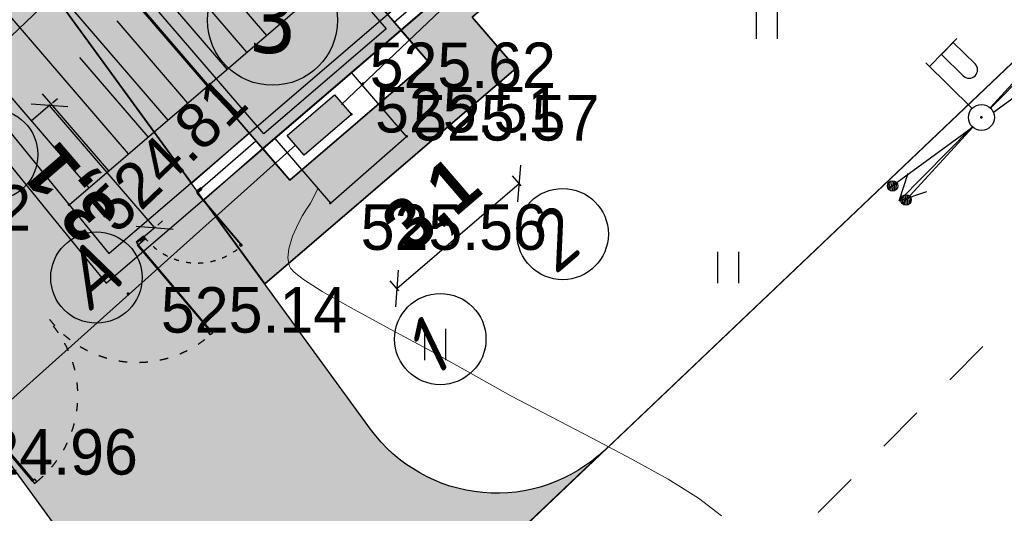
# Model space of a CAD drawing. Header units: millimetres. Extents: x 767170 to 66149698, y -983507 to 2493658.
# Tile 38 of 226: x 1956332 to 1975251, y -785958 to -776462. Entities that reach past the tile are written whole.
import ezdxf
from ezdxf.enums import TextEntityAlignment as Align

# ---------------------------------------------------------------- set-up
doc = ezdxf.new("R2010")
doc.units = ezdxf.units.MM
doc.linetypes.add('ACAD_ISO03W100', pattern=[30, 12, -18])
doc.linetypes.add('Д_ТРОТ_ТРУБА', pattern=[3, 1.5, -1.5])
for name, color, linetype in [('(004) Точки рельефа', 7, 'Continuous'), ('(004a) Точки рельефа (отк.)', 7, 'Continuous'), ('(013) Газ', 30, 'ИК_Газопровод -------г--------'), ('(022) Возд. Линии', 7, 'Continuous'), ('(025) Дорога', 7, 'Continuous'), ('(031) Горизонтали', 42, 'Continuous'), ('(035) Откосы', 7, 'Continuous'), ('(036) Растительность', 7, 'Continuous'), ('(040) Ограда', 7, 'Continuous'), ('METALL OG', 7, 'Continuous')]:
    doc.layers.add(name, color=color, linetype=linetype)
doc.styles.add('D-431', font='txt')
doc.styles.add('FAYZXON', font='GOTHICB.TTF')
doc.styles.get("Standard").update_dxf_attribs({"font": 'isocpeui.ttf'})
doc.styles.add('Tahoma', font='tahoma.ttf')
doc.linetypes.add('FENCELINE1', pattern='A,6.35,-2.54,[133,ltypeshp.shx,S=2.54,R=0,X=-2.54,Y=0],-2.54,25.4', length=36.83)
doc.linetypes.add('GAZ_VOZDUSH', pattern='A,1,-2,["~",Standard,S=3,R=0,X=-1.5,Y=-1.5],-1,10', length=14)
doc.linetypes.add('ИК_Газопровод -------г--------', pattern='A,9,-0.6,["Г",Standard,S=1.199999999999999,R=0,X=0,Y=-0.6],-1.199999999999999', length=10.8)
doc.linetypes.add('ОГРАДА_V_ПРОВ', pattern='A,2.5,["v",Standard,S=1,R=0,X=0,Y=0],5,["v",Standard,S=1,R=180,X=0,Y=0],2.5', length=10)
doc.linetypes.add('ОГРАДА_БЕТ', pattern='A,4,["|",Standard,S=0.8,R=0,X=0,Y=-0.8],4', length=8)
doc.dimstyles.new('MAGENTA genplan dimension', dxfattribs={"dimtxt": 1000, "dimasz": 500, "dimexe": 200, "dimexo": 300, "dimgap": 100, "dimtad": 1, "dimdec": 1, "dimlfac": 0.001, "dimzin": 1, "dimtxsty": 'FAYZXON', "dimblk": 'OBLIQUE', "dimcen": 0, "dimclrd": 142, "dimclre": 142, "dimclrt": 6, "dimadec": 0, "dimazin": 0, "dimtfac": 1, "dimtdec": 1, "dimtmove": 0, "dimatfit": 3, "dimldrblk": 'OBLIQUE', "dimfxl": 1, "dimlwd": 30, "dimlwe": 30, "dimarcsym": 0})

# ---------------------------------------------------------------- blocks, each defined once
blk = doc.blocks.new('_Oblique')
at = {"color": 0, "linetype": 'ByBlock', "lineweight": -2}
blk.add_line((-0.5, -0.5), (0.5, 0.5), dxfattribs=at)
blk = doc.blocks.new('*D294')
at = {"color": 142, "lineweight": 30, "transparency": 16777216}
for p, q in [((1989122.560620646, -731441.3966196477), (1989122.560620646, -731184.5261462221)), ((1992222.560620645, -731441.3966196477), (1992222.560620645, -731184.5261462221)), ((1989122.560620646, -731384.5261462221), (1992222.560620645, -731384.5261462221))]:
    blk.add_line(p, q, dxfattribs=at)
at = {"color": 142, "lineweight": 30, "transparency": 16777216, "xscale": 500, "yscale": 500, "zscale": 500, "rotation": 180}
blk.add_blockref('_Oblique', (1989122.560620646, -731384.5261462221), dxfattribs=at)
at = {"color": 142, "lineweight": 30, "transparency": 16777216, "xscale": 500, "yscale": 500, "zscale": 500}
blk.add_blockref('_Oblique', (1992222.560620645, -731384.5261462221), dxfattribs=at)
at = {"color": 6, "transparency": 16777216, "insert": (1990672.560620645, -730689.3527947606), "char_height": 1000, "attachment_point": 5, "style": 'FAYZXON'}
blk.add_mtext('3,1', dxfattribs=at)
blk = doc.blocks.new('*D295')
at = {"color": 142, "lineweight": 30, "transparency": 16777216}
for p, q in [((1986355.957183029, -727461.2795920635), (1986355.957183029, -724361.2795920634)), ((1986433.383746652, -724361.2795920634), (1986555.957183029, -724361.2795920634)), ((1986433.383746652, -727461.2795920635), (1986555.957183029, -727461.2795920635))]:
    blk.add_line(p, q, dxfattribs=at)
at = {"color": 142, "lineweight": 30, "transparency": 16777216, "xscale": 500, "yscale": 500, "zscale": 500}
for p, rotation in [((1986355.957183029, -724361.2795920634), 90), ((1986355.957183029, -727461.2795920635), 270)]:
    blk.add_blockref('_Oblique', p, dxfattribs=dict(at, rotation=rotation))
at = {"color": 6, "transparency": 16777216, "insert": (1985660.783831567, -725911.2795920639), "char_height": 1000, "attachment_point": 5, "rotation": 90, "style": 'FAYZXON'}
blk.add_mtext('3,1', dxfattribs=at)
blk = doc.blocks.new('I04010')
for p, q in [((-0.4122729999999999, 0.0071460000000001), (-0.4122729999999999, 1.207145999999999)), ((0.3877269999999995, 1.207145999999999), (0.3877269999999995, 0.0071460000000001))]:
    blk.add_line(p, q)
blk = doc.blocks.new('s3-flat-16')
at = {"layer": '(022) Возд. Линии'}
h = blk.add_hatch(dxfattribs=at)
h.set_pattern_fill('ACET-2D-ANSI31', color=256, scale=0.01, angle=216.1445046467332, style=0)
h.set_pattern_definition([(261.1445046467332, (-32250.83694041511, -79576.62875437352), (0.03137153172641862, -0.004887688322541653), [])])
edge = h.paths.add_edge_path()
edge.add_arc((-1.534310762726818, -1.12066519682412), 0.1, 0, 360)
blk.add_lwpolyline([(0, 0), (-1.615063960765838, -1.179647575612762)], dxfattribs=at)
blk.add_circle((-1.534310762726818, -1.12066519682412), 0.1, dxfattribs=at)
blk = doc.blocks.new('s4-flat-16')
at = {"layer": '(022) Возд. Линии'}
h = blk.add_hatch(dxfattribs=at)
h.set_pattern_fill('ACET-2D-ANSI31', color=256, scale=0.01, angle=36.14450464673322, style=0)
h.set_pattern_definition([(81.14450464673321, (-32251.23961806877, -79576.92287134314), (-0.03137153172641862, 0.00488768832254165), [])])
edge = h.paths.add_edge_path()
edge.add_arc((1.534310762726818, 1.12066519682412), 0.1, 0, 360)
blk.add_lwpolyline([(0, 0), (1.615063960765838, 1.179647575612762)], dxfattribs=at)
blk.add_circle((1.534310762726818, 1.12066519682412), 0.1, dxfattribs=at)
blk = doc.blocks.new('prov-s-flat-12')
at = {"layer": '(022) Возд. Линии'}
for name, p in [('s4-flat-16', (0.2021753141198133, 0.1476694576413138)), ('s3-flat-16', (-0.2005023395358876, -0.1464475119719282))]:
    blk.add_blockref(name, p, dxfattribs=at)
blk = doc.blocks.new('STOLB-flat-5')
at = {"layer": '(022) Возд. Линии'}
blk.add_circle((0, 0), 0.25, dxfattribs=at)
blk = doc.blocks.new('s3-flat-17')
at = {"layer": '(022) Возд. Линии'}
h = blk.add_hatch(dxfattribs=at)
h.set_pattern_fill('ACET-2D-ANSI31', color=256, scale=0.01, angle=227.5731922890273, style=0)
h.set_pattern_definition([(272.5731922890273, (-32250.84224728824, -79576.6404598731), (0.03171798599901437, 0.001425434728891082), [])])
edge = h.paths.add_edge_path()
edge.add_arc((-1.281830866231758, -1.402465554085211), 0.1, 0, 360)
blk.add_lwpolyline([(0, 0), (-1.349295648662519, -1.476279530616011)], dxfattribs=at)
blk.add_circle((-1.281830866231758, -1.402465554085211), 0.1, dxfattribs=at)
blk = doc.blocks.new('s4-flat-17')
at = {"layer": '(022) Возд. Линии'}
h = blk.add_hatch(dxfattribs=at)
h.set_pattern_fill('ACET-2D-ANSI31', color=256, scale=0.01, angle=47.57319228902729, style=0)
h.set_pattern_definition([(92.57319228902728, (-32251.17866195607, -79577.00853494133), (-0.03171798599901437, -0.001425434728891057), [])])
edge = h.paths.add_edge_path()
edge.add_arc((1.281830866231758, 1.402465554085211), 0.1, 0, 360)
blk.add_lwpolyline([(0, 0), (1.349295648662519, 1.476279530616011)], dxfattribs=at)
blk.add_circle((1.281830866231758, 1.402465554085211), 0.1, dxfattribs=at)
blk = doc.blocks.new('prov-s-flat-13')
at = {"layer": '(022) Возд. Линии'}
for name, p in [('s4-flat-17', (0.1689061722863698, 0.1848021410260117)), ('s3-flat-17', (-0.1675084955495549, -0.1832729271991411))]:
    blk.add_blockref(name, p, dxfattribs=at)
blk = doc.blocks.new('S2-flat-12')
at = {"layer": '(022) Возд. Линии'}
for p, q in [((0, 0), (1.402366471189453, 1.425962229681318)), ((1.402366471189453, 1.425962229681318), (0.8735295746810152, 1.244767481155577)), ((1.402366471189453, 1.425962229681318), (1.230020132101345, 0.8941758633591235))]:
    blk.add_line(p, q, dxfattribs=at)
blk = doc.blocks.new('S1-flat-12')
at = {"layer": '(022) Возд. Линии'}
for p, q in [((0, 0), (-1.402366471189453, -1.425962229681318)), ((-1.402366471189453, -1.425962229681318), (-1.230020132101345, -0.8941758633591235)), ((-1.402366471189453, -1.425962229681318), (-0.8735295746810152, -1.244767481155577))]:
    blk.add_line(p, q, dxfattribs=at)
blk = doc.blocks.new('f-flat-11')
at = {"layer": '(022) Возд. Линии'}
for points in [[(-0.9981735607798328, 0.9816565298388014), (-0.4722861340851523, 1.516392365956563)], [(-0.1782452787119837, 0.1752958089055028), (-1.069471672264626, 1.051774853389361)]]:
    blk.add_lwpolyline(points, dxfattribs=at)
blk.add_lwpolyline([(-0.1216108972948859, 0.8033473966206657), (-0.1216108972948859, 0.8033473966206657, 0.4142135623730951), (-0.1235280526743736, 1.0331491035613), (-0.5424044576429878, 1.445094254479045), (-0.7702890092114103, 1.213375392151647), (-0.3514126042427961, 0.801430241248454, 0.4142135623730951)], format="xyb", close=True, dxfattribs=at)
blk.add_circle((0, 0), 0.25, dxfattribs=at)
blk = doc.blocks.new('U1073-flat-1')
blk.add_hatch(color=7).paths.add_polyline_path([(-0.6180714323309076, -0.2012155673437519), (0.2923351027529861, 0.5805516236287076), (0.6180714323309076, 0.2012155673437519), (-0.2923351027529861, -0.5805516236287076)])
at = {"color": 7}
blk.add_lwpolyline([(0.2923351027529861, 0.5805516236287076), (0.6180714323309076, 0.2012155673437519), (-0.2923351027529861, -0.5805516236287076), (-0.6180714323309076, -0.2012155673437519)], close=True, dxfattribs=at)
at = {"color": 4, "oblique": 15}
blk.add_attdef('Z', (0.06998399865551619, -0.7590470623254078), '', height=1.000000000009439, rotation=310.6527262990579, dxfattribs=at)
blk = doc.blocks.new('A$C05d28b1e')
at = {"layer": '(004) Точки рельефа', "color": 7, "linetype": 'ByBlock', "lineweight": -2}
for p in [(-76761, -135287), (-64655, -135345), (-82186, -137023), (-77165, -136992), (-81051, -138736)]:
    blk.add_point(p, dxfattribs=at)
at = {"layer": '(004a) Точки рельефа (отк.)', "color": 7, "linetype": 'ByBlock', "lineweight": -2}
for p in [(-76535, -134697), (-75701, -135708)]:
    blk.add_point(p, dxfattribs=at)
at = {"layer": '(013) Газ', "linetype": 'GAZ_VOZDUSH', "ltscale": 600, "flags": 128}
for points in [[(139039.0969153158, 153681.6959556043), (138884.9999999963, 152733.9999999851), (135453.9999999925, 145357), (130316, 142546), (115841.9999999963, 109039), (104823.9999999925, 79051), (99727, 68743.9999999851), (82201.21807331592, 34138.71993938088), (52808.99999999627, 3628), (56082.00000000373, -3749), (32592.99999999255, -24350), (33827.99999999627, -29046.0000000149), (31852, -35564), (-6995, -77251), (-10648.02549519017, -79274.29001139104), (-22017.00000000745, -90450), (-29953.60145117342, -94459.13859817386), (-74554.00000000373, -132816), (-76953.42424311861, -135094.4166541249)], [(-29500.59802335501, -81599.45846682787), (-34885, -86796), (-57126.00000000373, -108761), (-84722.46869752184, -135134.1412932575), (-87948.73982939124, -138481.8216035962), (-84910.88382545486, -141883.0840003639), (-86034.27146946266, -142931.4052785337)], [(-77834.27469987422, -135879.0991628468), (-84727.92910702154, -142050.9177821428), (-79041.00000000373, -148438), (-83402.20400478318, -152321.1280310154)]]:
    blk.add_lwpolyline(points, dxfattribs=at)
at = {"layer": '(025) Дорога', "linetype": 'Д_ТРОТ_ТРУБА', "ltscale": 600, "flags": 128}
blk.add_lwpolyline([(150814.9999999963, 142076), (135920.9999999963, 113311), (125551.9999999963, 93370), (117382.9586008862, 77820.84055568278), (104208.3390505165, 56332.61749331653), (99627, 49152), (88707.99999999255, 25275), (72216.99999999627, 300), (60108.99999998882, -13961.0000000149), (40975.99999999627, -33812), (21854.99999999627, -53057), (7524.999999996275, -67385.0000000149), (-21145.00000000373, -96032), (-41237, -115998), (-56020.00000000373, -131074), (-73097, -148290), (-76079.31039717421, -151265.714396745)], dxfattribs=at)
at = {"layer": '(031) Горизонтали', "color": 42, "linetype": 'Continuous', "lineweight": 0, "ltscale": 600}
blk.add_lwpolyline([(-69651.56585365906, -143006.7560975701), (-70089.32291550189, -142669.5387463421), (-70676.12553464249, -142303.2023625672), (-71371.02145174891, -141915.2764086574), (-72133.05840750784, -141513.2903471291), (-72921.28414257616, -141104.7736404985), (-73694.74639764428, -140697.2557511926), (-74412.49291338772, -140298.2661417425), (-75212.83097310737, -139848.5707805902), (-76000.24030759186, -139422.8909859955), (-76721.1462752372, -139033.5814209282), (-77321.97423442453, -138692.9967482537), (-77680.17827652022, -138463.9132661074), (-77859.39620545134, -138321.5593039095), (-77929.85772361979, -138242.167150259), (-77949.0975609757, -138207.4207317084), (-77966.11655204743, -138156.2877352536), (-77980.78375192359, -138046.1646676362), (-77963.21937205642, -137868.9217780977), (-77890.75816954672, -137631.3254369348), (-77774.53477510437, -137377.7913314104), (-77698.73975903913, -137231.5373494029), (-77626.13821215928, -137112.044926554), (-77548.12851405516, -136994.3654618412), (-77408.5545206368, -136718.244205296), (-77405.51300800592, -136711.9107141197)], dxfattribs=at)
at = {"layer": '(035) Откосы', "ltscale": 600}
for p, q in [((-81615.06374458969, -130783.2199592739), (-78773.24488443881, -134090.9447432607)), ((-82289.1096634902, -131532.9598121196), (-79531.63491012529, -134742.5125780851)), ((-79836.0453283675, -132086.7554293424), (-78394.04987160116, -133765.1608258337)), ((-82963.1555824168, -132282.6996649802), (-80290.02493580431, -135394.0804129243)), ((-80552.26330065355, -132787.4092731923), (-79152.43989727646, -134416.7286606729)), ((-83637.20150132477, -133032.4395178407), (-81048.41496148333, -136045.6482477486)), ((-81268.48127294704, -133488.0631170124), (-79910.82992297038, -135068.2964955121)), ((-84311.24742023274, -133782.1793706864), (-81806.80498717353, -136697.2160825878)), ((-81984.69924525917, -134188.7169608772), (-80669.21994864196, -135719.8643303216)), ((-82700.91721755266, -134889.3708047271), (-81427.60997432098, -136371.4321651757))]:
    blk.add_line(p, q, dxfattribs=at)
blk.add_lwpolyline([(-82186.00000000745, -137023), (-69421.00000000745, -126056), (-64578, -118675), (-47013, -107040), (-32313.97911408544, -93470.95457801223), (-31996.31839837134, -93106.97532017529), (-31938, -92630), (-37675.00000000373, -83853), (-49817, -71663), (-58042.99999999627, -62121)], dxfattribs=at)
at = {"layer": '(040) Ограда', "linetype": 'ОГРАДА_БЕТ', "ltscale": 600, "flags": 128}
blk.add_lwpolyline([(-84578.99999998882, -134080), (-82186.00000000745, -137023), (-81424.61457377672, -137959.3799872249), (-27799.00000000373, -91911)], dxfattribs=at)
at = {"layer": '(040) Ограда', "ltscale": 600}
blk.add_lwpolyline([(-84889.35203452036, -134332.3521639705), (-82496.35203452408, -137275.3521639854), (-81475.74966742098, -138530.526742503), (-27538.41093634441, -92214.4688450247)], dxfattribs=at)
at = {"layer": '(040) Ограда', "linetype": 'ОГРАДА_V_ПРОВ', "ltscale": 600, "flags": 128}
blk.add_lwpolyline([(-78234.13061792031, -135746.9445504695), (-77165, -136992), (-75701.00000000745, -135708), (-76756.85424387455, -134478.405544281)], dxfattribs=at)
at = {"layer": '(022) Возд. Линии', "xscale": 1000, "yscale": 1000, "zscale": 1000}
for name, p in [('prov-s-flat-13', (-64655.24421621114, -135345.2671996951)), ('S2-flat-12', (-64481.97057065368, -135169.0592342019)), ('f-flat-11', (-64655.00000001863, -135345)), ('prov-s-flat-12', (-64627.55724535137, -135393.7981145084)), ('U1073-flat-1', (-77379.07143233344, -135488.2155673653)), ('STOLB-flat-5', (-64655.00000000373, -135345)), ('S1-flat-12', (-64831.69562768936, -135524.6686504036))]:
    blk.add_blockref(name, p, dxfattribs=at)
at = {"layer": '(036) Растительность', "linetype": 'Continuous', "xscale": 500, "yscale": 500, "zscale": 500}
for p in [(-68773.11104091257, -133836.28560853), (-69515.4820125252, -138532.8505992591), (-75145.11940570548, -140015.9769626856)]:
    blk.add_blockref('I04010', p, dxfattribs=at)
at = {"layer": '(004) Точки рельефа', "linetype": 'ByBlock', "insert": (-81575.40638528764, -137301.4944496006), "char_height": 875, "attachment_point": 4, "rotation": 43.912838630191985, "style": 'D-431'}
blk.add_mtext('524.81', dxfattribs=at)
at = {"layer": '(004) Точки рельефа', "linetype": 'ByBlock', "char_height": 875, "attachment_point": 4, "style": 'D-431'}
for s, insert in [('525.51', (-76306.59068543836, -135202.4553830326)), ('525.56', (-76582.85005034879, -137460.7254921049)), ('525.14', (-80421.11854100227, -139053.0221511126)), ('524.96', (-84442.24228295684, -141783.9953594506))]:
    blk.add_mtext(s, dxfattribs=dict(at, insert=insert))
at = {"layer": '(004a) Точки рельефа (отк.)', "linetype": 'ByBlock', "char_height": 875, "attachment_point": 4, "style": 'D-431'}
for s, insert in [('525.62', (-76410, -134347)), ('525.57', (-75576, -135358)), ('523.92', (-86494.92634313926, -137090.1371718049))]:
    blk.add_mtext(s, dxfattribs=dict(at, insert=insert))
blk = doc.blocks.new('A$C086e4636')
at = {"color": 0, "lineweight": 30, "ltscale": 400}
for points in [[(-2733.467243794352, 65.08176071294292), (-2523.636741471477, 65.08176071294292), (-2523.636741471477, -5.665145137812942), (-2733.467243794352, -5.665145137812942)], [(-2500.390339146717, 0), (-2500.390339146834, -2452.180948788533), (-2523.636741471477, -2452.180948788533), (-2523.636741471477, 5.820766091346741e-11)], [(2534.41690709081, 0), (2534.416907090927, -2452.180948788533), (2557.66330941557, -2452.180948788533), (2557.66330941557, 5.820766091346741e-11)], [(2767.493811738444, 65.08176071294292), (2557.66330941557, 65.08176071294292), (2557.66330941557, -5.665145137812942), (2767.493811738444, -5.665145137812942)], [(-2523.636741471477, -2452.180948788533), (-2523.636741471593, -2517.965646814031), (-2457.852198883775, -2517.965646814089), (-2457.852198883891, -2452.180948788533)], [(2557.66330941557, -2452.180948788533), (2557.663309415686, -2517.965646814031), (2491.878766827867, -2517.965646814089), (2491.878766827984, -2452.180948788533)]]:
    blk.add_lwpolyline(points, close=True, dxfattribs=at)
at = {"color": 0, "linetype": 'ACAD_ISO03W100', "lineweight": 25, "ltscale": 15}
for points in [[(0, 0, -0.4331272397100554), (-2457.852198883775, -2517.965646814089)], [(34.02656794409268, 0, 0.4331272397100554), (2491.878766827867, -2517.965646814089)]]:
    blk.add_lwpolyline(points, format="xyb", dxfattribs=at)
blk = doc.blocks.new('A$Cdc330da0')
at = {"color": 0, "lineweight": 30, "ltscale": 400}
for points in [[(-2569.537782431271, 1291.172235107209), (-2359.707280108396, 1291.172235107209), (-2359.707280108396, 1220.425329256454), (-2569.537782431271, 1220.425329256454)], [(140.6830590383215, 1226.090474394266), (140.6830590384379, -1226.090474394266), (163.9294613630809, -1226.090474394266), (163.9294613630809, 1226.090474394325)], [(373.7599636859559, 1291.172235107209), (163.9294613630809, 1291.172235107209), (163.9294613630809, 1220.425329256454), (373.7599636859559, 1220.425329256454)], [(163.9294613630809, -1226.090474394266), (163.9294613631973, -1291.875172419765), (98.14491877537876, -1291.875172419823), (98.14491877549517, -1226.090474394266)]]:
    blk.add_lwpolyline(points, close=True, dxfattribs=at)
at = {"color": 0, "linetype": 'ACAD_ISO03W100', "lineweight": 25, "ltscale": 15}
blk.add_lwpolyline([(-2359.707280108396, 1226.090474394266, 0.4331272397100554), (98.14491877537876, -1291.875172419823)], format="xyb", dxfattribs=at)
blk = doc.blocks.new('A$C506b9f70')
at = {"color": 0, "ltscale": 400, "xscale": 1.230330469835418, "yscale": 1.230330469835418, "zscale": 1.230330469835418, "rotation": 179.9999999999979}
blk.add_blockref('A$C086e4636', (-370.7938758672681, -1572.579923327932), dxfattribs=at)
at = {"color": 0, "xscale": 0.7338707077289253, "yscale": 0.7338707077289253, "zscale": 0.7338707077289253, "rotation": 180.000000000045}
blk.add_blockref('A$Cdc330da0', (-5507.445889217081, -705.0985145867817), dxfattribs=at)
blk = doc.blocks.new('Eksplikatsia')
h = blk.add_hatch(color=2)
h.dxf.hatch_style = 1
edge = h.paths.add_edge_path()
edge.add_arc((0, 0), 1250, 0, 360)
at = {"lineweight": 30}
blk.add_circle((0, 0), 1250, dxfattribs=at)
at = {"color": 1}
blk.add_attdef('№', text='', height=1250, dxfattribs=at).set_placement((0, 0), align=Align.MIDDLE_CENTER)
blk = doc.blocks.new('A$C204b781e')
h = blk.add_hatch(color=1)
h.dxf.hatch_style = 1
h.paths.add_polyline_path([(-1749.99999988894, 1749.999999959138), (1750.000000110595, 1749.999999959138), (1750.000000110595, -1750.000000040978), (-1749.99999988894, -1750.000000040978)])
for p, q in [((-4299.176873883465, 1549.999999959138), (-4779.176873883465, 1549.999999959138)), ((-4299.176873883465, -1550.000000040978), (-4779.176873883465, -1550.000000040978))]:
    blk.add_line(p, q)
for points in [[(1750.000000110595, 1749.999999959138), (1750.000000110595, 2549.999999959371), (-1749.999999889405, 2549.999999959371), (-1749.999999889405, 1749.999999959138)], [(-1749.999999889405, -1750.000000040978), (-1749.999999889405, -2550.000000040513), (1750.000000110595, -2550.000000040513), (1750.000000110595, -1750.000000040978)]]:
    blk.add_lwpolyline(points)
at = {"ltscale": 0.2}
blk.add_lwpolyline([(-1749.99999988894, 1749.999999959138), (1750.000000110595, 1749.999999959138), (1750.000000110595, -1750.000000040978), (-1749.99999988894, -1750.000000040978)], close=True, dxfattribs=at)
at = {"color": 2, "ltscale": 0.2}
blk.add_lwpolyline([(-1549.99999988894, 1549.999999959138), (1550.000000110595, 1549.999999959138), (1550.000000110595, -1550.000000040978), (-1549.99999988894, -1550.000000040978)], close=True, dxfattribs=at)
for centre in [(-5769.447964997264, 1549.999999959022), (-5791.676873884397, -1550.000000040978), (-1549.999999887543, -6751.432757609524), (1550.000000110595, -6751.432757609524)]:
    blk.add_circle(centre, 877.5)
at = {"ltscale": 50}
for s, p in [('Б', (-6363.769135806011, 1129.489643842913)), ('А', (-6385.998044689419, -1970.510356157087)), ('1', (-2199.031473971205, -7262.01813840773)), ('2', (900.9685260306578, -7262.01813840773))]:
    blk.add_text(s, height=1080, dxfattribs=at).set_placement(p)
dim = blk.add_linear_dim(base=(-4316.603437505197, 1549.999999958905), p1=(-4539.176873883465, -1550.000000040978), p2=(-4539.176873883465, 1549.999999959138), angle=90, dimstyle='MAGENTA genplan dimension')
dim.commit()
dim.dimension.update_dxf_attribs({"geometry": '*D295', "text_midpoint": (-5011.776788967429, -4.156026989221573e-08), "insert": (-1990672.560620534, 725911.2795920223)})
dim = blk.add_linear_dim(base=(1550.000000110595, -5473.246554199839), p1=(-1549.99999988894, -5830.117027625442), p2=(1550.000000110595, -5830.117027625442), dimstyle='MAGENTA genplan dimension')
dim.commit()
dim.dimension.update_dxf_attribs({"geometry": '*D294', "text_midpoint": (1.108273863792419e-07, -4778.073202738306), "insert": (-1990672.560620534, 725911.2795920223)})

msp = doc.modelspace()

# ---------------------------------------------------------------- hatches: boundary and pattern name
at = {"true_color": 0xb1ab95}
h = msp.add_hatch(color=253, dxfattribs=at)
h.dxf.hatch_style = 1
edge = h.paths.add_edge_path(flags=17)
edge.add_line((1955047.525999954, -783504.4460590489), (1954634.013410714, -782936.2675913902))
edge.add_line((1954634.013410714, -782936.2675913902), (1953650.451597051, -783794.0433801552))
edge.add_line((1953650.451597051, -783794.0433801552), (1916263.810219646, -732423.6978054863))
edge.add_line((1916263.810219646, -732423.6978054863), (1860948.571403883, -648341.6958428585))
edge.add_arc((1866379.956441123, -643925.8090035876), 7000.000000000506, 211.2865698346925, 219.1121955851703, ccw=False)
edge.add_line((1860397.892365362, -647561.0406871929), (1859948.550380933, -646821.6125635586))
edge.add_line((1859948.550380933, -646821.6125635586), (1840672.305996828, -617520.7317785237))
edge.add_line((1840672.305996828, -617520.7317785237), (1968464.852124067, -539879.7478655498))
edge.add_line((1968464.852124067, -539879.7478655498), (1973559.529435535, -548958.0793507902))
edge.add_line((1973559.529435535, -548958.0793507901), (1970748.476485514, -550619.8450821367))
edge.add_line((1970748.476485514, -550619.8450821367), (1973801.790616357, -555784.8497112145))
edge.add_line((1973801.790616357, -555784.8497112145), (1976496.635326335, -554191.7809679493))
edge.add_line((1976496.635326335, -554191.7809679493), (2029831.790409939, -649231.0127119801))
edge.add_line((2029831.790409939, -649231.0127119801), (1999207.491162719, -669492.4083698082))
edge.add_line((1999207.491162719, -669492.4083698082), (1998976.02385292, -674541.596867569))
edge.add_line((1998976.02385292, -674541.596867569), (2000332.408228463, -676379.5845428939))
edge.add_line((2000332.408228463, -676379.5845428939), (1979461.352329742, -695126.8030744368))
edge.add_line((1979461.352329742, -695126.8030744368), (2010428.66500042, -735054.4432709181))
edge.add_line((2010428.66500042, -735054.4432709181), (1963852.336794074, -775045.8964697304))
edge.add_line((1963852.336794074, -775045.8964697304), (1960985.087918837, -771707.5902839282))
edge.add_line((1960985.087918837, -771707.5902839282), (1956614.651568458, -775461.3288604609))
edge.add_line((1956614.651568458, -775461.3288604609), (1959631.802237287, -779606.9826770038))
edge.add_line((1959631.802237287, -779606.9826770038), (1960742.346307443, -778638.4641736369))
edge.add_line((1960742.346307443, -778638.4641736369), (1958201.535397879, -775680.2261045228))
edge.add_line((1958201.535397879, -775680.2261045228), (1960856.635670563, -773399.7782226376))
edge.add_line((1960856.635670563, -773399.7782226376), (1963397.984121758, -776358.6421455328))
edge.add_line((1963397.984121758, -776358.6421455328), (2011389.950775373, -735151.6908409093))
edge.add_line((2011389.950775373, -735151.6908409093), (1980413.594824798, -695212.390710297))
edge.add_line((1980413.594824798, -695212.390710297), (2001273.160606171, -676475.4930624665))
edge.add_line((2001273.160606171, -676475.4930624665), (1999686.657196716, -674325.6793621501))
edge.add_line((1999686.657196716, -674325.6793621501), (1999890.463491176, -669879.8835447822))
edge.add_line((1999890.463491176, -669879.8835447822), (2030760.640334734, -649455.8123846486))
edge.add_line((2030760.640334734, -649455.8123846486), (1968720.671129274, -538905.2570995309))
edge.add_line((1968720.671129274, -538905.2570995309), (1839688.706668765, -617299.2556584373))
edge.add_line((1839688.706668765, -617299.2556584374), (1915688.101631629, -732822.2365445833))
edge.add_line((1915688.101631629, -732822.2365445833), (1953534.35397895, -784824.1011186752))
edge.add_line((1953534.35397895, -784824.1011186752), (1955047.525999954, -783504.4460590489))
h.paths.add_polyline_path([(1915359.12529562, -733049.9729669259), (1839126.649909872, -617172.697875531), (1968866.853417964, -538348.4052332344), (2031291.411720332, -649584.2693404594), (2000280.733393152, -670101.2979304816), (2000092.733393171, -674202.2979304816), (2001810.733393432, -676530.2979307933), (1980957.733393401, -695261.2979307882), (2011937.448988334, -735204.9298118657), (1963658.580920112, -776662.052118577), (1964179.574012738, -777268.6386199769), (1961524.473740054, -779549.0865018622), (1961002.976365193, -778941.9128702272), (1959868.095145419, -779931.6560870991), (1961042.315831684, -781545.0698684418), (1965871.761951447, -777397.0908682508), (1965025.077039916, -776411.3049806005), (2012898.716097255, -735302.1533148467), (1981909.975888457, -695346.8855666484), (2002751.48577114, -676626.2064503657), (2000803.366736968, -673986.3804250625), (2000963.70572161, -670488.7731054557), (2032220.261645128, -649809.0690131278), (1969122.672423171, -537373.9144672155), (1838143.05058181, -616951.2217554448), (1914783.416707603, -733448.5117060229), (1953351.914864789, -786442.7632792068), (1955697.331497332, -784397.2979367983), (1955283.818908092, -783829.1194691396), (1953468.012482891, -785412.7055406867)])
at = {"true_color": 0x939598}
h = msp.add_hatch(color=252, dxfattribs=at)
h.dxf.hatch_style = 1
edge = h.paths.add_edge_path(flags=16)
edge.add_line((1880427.270110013, -639484.9940303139), (1867770.281991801, -647176.5004474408))
edge.add_arc((1866212.325555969, -644612.7587006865), 3000.000000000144, 211.286569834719, 301.28656983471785, ccw=False)
edge.add_line((1863648.583809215, -646170.7151365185), (1849710.570223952, -623234.6005741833))
edge.add_arc((1852274.311970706, -621676.6441383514), 2999.999999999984, 121.28656983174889, 211.2865698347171, ccw=False)
edge.add_line((1850716.355535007, -619112.9023915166), (1864253.704478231, -610886.410805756))
edge.add_arc((1865811.66091393, -613450.1525525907), 2999.999999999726, 29.088455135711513, 121.2865698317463, ccw=False)
edge.add_line((1868433.271513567, -611991.6746254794), (1876107.627853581, -625786.3118650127))
edge.add_line((1876107.627853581, -625786.3118650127), (1877080.662450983, -627535.339235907))
edge.add_line((1877080.662450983, -627535.339235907), (1879026.731645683, -631033.3939775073))
edge.add_line((1879026.731645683, -631033.3939775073), (1879999.766243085, -632782.4213484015))
edge.add_line((1879999.766243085, -632782.4213484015), (1881490.924273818, -635462.7743564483))
edge.add_arc((1878869.313674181, -636921.2522835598), 3000.000000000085, -58.71343016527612, 29.088455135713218, ccw=False)
edge = h.paths.add_edge_path(flags=16)
edge.add_line((1939772.024585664, -650296.191755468), (1947878.067849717, -665367.2723044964))
edge.add_arc((1945235.984964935, -666788.3275567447), 2999.999999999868, -61.726229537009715, 28.273770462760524, ccw=False)
edge.add_line((1946657.040217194, -669430.4104415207), (1918933.76865556, -684341.487186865))
edge.add_arc((1917512.713403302, -681699.4043020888), 2999.999999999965, 209.0884551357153, 298.27377046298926, ccw=False)
edge.add_line((1914891.102803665, -683157.8822292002), (1907381.915698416, -669660.1362956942))
edge.add_arc((1910003.526298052, -668201.6583685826), 2999.999999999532, 121.28656990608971, 209.0884551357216, ccw=False)
edge.add_line((1908445.569859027, -665637.9166237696), (1935571.985261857, -649153.5052629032))
edge.add_arc((1937129.941700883, -651717.2470077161), 2999.999999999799, 28.273770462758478, 121.2865699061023, ccw=False)
edge = h.paths.add_edge_path(flags=16)
edge.add_line((1976178.983053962, -650225.9773043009), (1970787.97263227, -640746.64066798))
edge.add_line((1970787.97263227, -640746.64066798), (1966845.925335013, -633815.1027105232))
edge.add_arc((1969453.701191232, -632332.0298587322), 3000.000000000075, 120.09939656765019, 209.6273998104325, ccw=False)
edge.add_line((1967949.196314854, -629736.5597516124), (1991375.965033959, -616156.8665472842))
edge.add_arc((1992880.469910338, -618752.3366544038), 2999.999999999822, 29.878037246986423, 120.0993965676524, ccw=False)
edge.add_line((1995481.733210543, -617257.8704476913), (1998348.35452715, -622247.5027277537))
edge.add_line((1998348.35452715, -622247.5027277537), (2000919.195362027, -626722.3004076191))
edge.add_line((2000919.195362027, -626722.3004076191), (2002845.285739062, -630074.8474161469))
edge.add_arc((2000244.022438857, -631569.3136228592), 2999.999999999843, -59.03634284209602, 29.878037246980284, ccw=False)
edge.add_line((2001787.505243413, -634141.795077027), (1990233.700708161, -641074.0505451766))
edge.add_arc((1991777.183512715, -643646.531999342), 2999.99999999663, 120.9636571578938, 150.6005223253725)
edge.add_line((1989163.528653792, -642173.8445652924), (1986037.705463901, -647721.405289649))
edge.add_arc((1983424.050604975, -646248.7178555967), 3000.000000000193, 298.2737704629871, 330.60052232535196, ccw=False)
edge.add_line((1984845.105857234, -648890.8007403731), (1980207.81416244, -651384.9873372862))
edge.add_arc((1978786.758910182, -648742.9044525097), 3000.000000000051, 209.6273998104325, 298.2737704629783, ccw=False)
edge = h.paths.add_edge_path(flags=16)
edge.add_line((1961667.181190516, -558400.3647992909), (1966677.221861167, -567120.826241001))
edge.add_line((1966677.221861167, -567120.8262410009), (1970161.498557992, -573185.5475844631))
edge.add_line((1970161.498557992, -573185.5475844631), (1974618.857152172, -580944.0122971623))
edge.add_arc((1972017.593851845, -582438.4785036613), 2999.999999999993, -59.41036551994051, 29.87803724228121, ccw=False)
edge.add_line((1973544.250917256, -585020.9808182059), (1964930.634398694, -590112.9563191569))
edge.add_line((1964930.634398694, -590112.9563191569), (1960857.898221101, -592520.5713776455))
edge.add_line((1960857.898221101, -592520.5713776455), (1950497.233115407, -598645.3219720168))
edge.add_line((1950497.233115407, -598645.3219720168), (1952574.662052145, -602063.8971988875))
edge.add_line((1952574.662052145, -602063.8971988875), (1961717.472685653, -596659.086379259))
edge.add_arc((1963244.130950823, -599241.5879845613), 3000.000000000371, 30.60362588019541, 120.58966109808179, ccw=False)
edge.add_line((1965826.260384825, -597714.3003279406), (1968293.686331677, -601887.0498475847))
edge.add_line((1968293.686331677, -601887.0498475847), (1971711.755776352, -599809.9282688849))
edge.add_line((1971711.755776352, -599809.9282688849), (1969269.969684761, -595679.3881652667))
edge.add_arc((1971852.471999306, -594152.7310998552), 2999.999999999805, 120.58963448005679, 210.5896344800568, ccw=False)
edge.add_line((1970325.814933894, -591570.2287853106), (1975472.875033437, -588527.5226383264))
edge.add_arc((1976999.532098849, -591110.0249528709), 2999.999999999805, 29.878037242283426, 120.58963448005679, ccw=False)
edge.add_line((1979600.795399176, -589615.5587463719), (1985817.426371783, -600436.2075709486))
edge.add_line((1985817.426371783, -600436.2075709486), (1980132.892931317, -603702.060406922))
edge.add_line((1980132.892931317, -603702.060406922), (1982210.79604218, -607121.4159251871))
edge.add_line((1982210.79604218, -607121.4159251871), (1987810.047980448, -603904.5586380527))
edge.add_line((1987810.047980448, -603904.5586380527), (1990500.142011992, -608586.928067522))
edge.add_arc((1987898.878711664, -610081.3942740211), 3000.000000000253, -59.90060343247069, 29.878037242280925, ccw=False)
edge.add_line((1989403.383588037, -612676.8643811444), (1960880.314669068, -629210.7077723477))
edge.add_line((1960880.314669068, -629210.7077723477), (1964534.702022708, -635224.2940161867))
edge.add_line((1964534.702022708, -635224.2940161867), (1963409.616454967, -635864.1434332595))
edge.add_line((1963409.616454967, -635864.1434332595), (1972585.133428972, -651998.0046958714))
edge.add_arc((1969977.357572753, -653481.0775476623), 3000.000000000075, -61.72622953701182, 29.627399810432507, ccw=False)
edge.add_line((1971398.412825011, -656123.1604324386), (1955463.983166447, -664693.5596006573))
edge.add_arc((1954042.927914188, -662051.4767158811), 2999.999999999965, 208.2737704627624, 298.27377046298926, ccw=False)
edge.add_line((1951400.845029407, -663472.5319681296), (1942878.026545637, -647626.5662251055))
edge.add_arc((1945520.109430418, -646205.5109728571), 2999.999999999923, 120.0993965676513, 208.2737704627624, ccw=False)
edge.add_line((1944015.60455404, -643610.0408657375), (1946516.52934272, -642160.3406631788))
edge.add_line((1946516.52934272, -642160.3406631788), (1944591.162648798, -638991.9960011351))
edge.add_line((1944591.162648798, -638991.9960011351), (1920129.358980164, -653857.1533879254))
edge.add_line((1920129.358980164, -653857.1533879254), (1906696.309750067, -662020.2632589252))
edge.add_arc((1905138.353311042, -659456.521514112), 2999.999999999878, 209.0884782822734, 301.28656990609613, ccw=False)
edge.add_line((1902516.743300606, -660915.0005003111), (1891323.472172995, -640795.1223127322))
edge.add_arc((1893945.082772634, -639336.6443856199), 3000.000000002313, 120.58963448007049, 209.0884551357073, ccw=False)
edge.add_line((1892418.42570722, -636754.142071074), (1903041.634522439, -630474.1876626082))
edge.add_arc((1904376.635843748, -633160.778713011), 3000.000000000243, 30.58965835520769, 116.42336694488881, ccw=False)
edge.add_line((1906959.137522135, -631634.1205714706), (1910189.363449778, -637098.3902648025))
edge.add_line((1910189.363449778, -637098.3902648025), (1913685.657572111, -635071.7086467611))
edge.add_line((1913685.657572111, -635071.7086467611), (1910422.340058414, -629631.695035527))
edge.add_arc((1912984.976892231, -628071.9218283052), 2999.999999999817, 120.589634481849, 211.3271806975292, ccw=False)
edge.add_line((1911458.319826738, -625489.4195138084), (1923775.464070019, -618217.2974388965))
edge.add_line((1923775.464070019, -618217.2974388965), (1921698.035133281, -614798.722212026))
edge.add_line((1921698.035133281, -614798.722212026), (1909287.457220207, -622135.2873527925))
edge.add_line((1909287.457220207, -622135.2873527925), (1897140.570620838, -629315.9702684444))
edge.add_line((1897140.570620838, -629315.9702684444), (1890608.477607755, -633177.4444263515))
edge.add_arc((1889081.820542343, -630594.9421118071), 2999.999999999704, 209.0884551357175, 300.5896344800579, ccw=False)
edge.add_line((1886460.209942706, -632053.4200389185), (1873748.146825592, -609203.5168682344))
edge.add_arc((1876369.75742523, -607745.0389411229), 3000.000000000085, 120.0548210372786, 209.0884551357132, ccw=False)
edge.add_line((1874867.272253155, -605148.3991301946), (1891769.453651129, -595368.3453779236))
edge.add_line((1891769.453651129, -595368.3453779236), (1912374.495546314, -583445.717608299))
edge.add_arc((1913876.980718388, -586042.3574192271), 3000.000000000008, 31.28656990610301, 120.05482103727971, ccw=False)
edge.add_line((1916440.722463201, -584484.4009802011), (1919712.527286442, -589868.4171157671))
edge.add_line((1919712.527286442, -589868.4171157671), (1928685.62339329, -584415.569579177))
edge.add_line((1928685.62339329, -584415.569579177), (1925598.058793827, -579334.73544597))
edge.add_arc((1928161.80053864, -577776.7790069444), 3000.000000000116, 120.0548210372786, 211.2865699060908, ccw=False)
edge.add_line((1926659.315366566, -575180.1391960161), (1953848.742367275, -559447.6102815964))
edge.add_line((1953848.742367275, -559447.6102815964), (1957563.432718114, -557298.1911948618))
edge.add_arc((1959065.917890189, -559894.8310057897), 2999.999999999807, 29.878037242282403, 120.0548210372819, ccw=False)
edge = h.paths.add_edge_path(flags=16)
edge.add_line((1958721.111411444, -747458.9423001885), (1947104.752274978, -756998.5940556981))
edge.add_arc((1945200.814969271, -754680.1845284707), 3000.000000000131, 216.0466201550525, 309.39371673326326, ccw=False)
edge.add_line((1942775.199588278, -756445.5145326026), (1939238.506555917, -751585.9942179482))
edge.add_arc((1941664.12193691, -749820.6642138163), 2999.999999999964, 129.393716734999, 216.0466201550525, ccw=False)
edge.add_line((1939760.184631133, -747502.2546866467), (1951105.362188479, -738185.3041915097))
edge.add_arc((1953009.299494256, -740503.7137186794), 2999.999999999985, 39.39371673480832, 129.3937167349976, ccw=False)
edge.add_line((1955327.709021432, -738599.7764129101), (1959135.583632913, -743236.595467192))
edge.add_arc((1956817.174105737, -745140.5327729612), 3000.000000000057, -50.60628326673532, 39.39371673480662, ccw=False)
edge = h.paths.add_edge_path()
edge.add_arc((2000244.022438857, -631569.313622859), 7000.000000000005, 300.9636571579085, 389.8780372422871)
edge.add_line((2006313.636806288, -628082.2258076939), (1997442.134665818, -612640.5163622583))
edge.add_line((1997442.134665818, -612640.5163622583), (1968511.551391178, -562284.0317607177))
edge.add_arc((1971112.814691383, -560789.565554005), 2999.999999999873, 119.87803724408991, 209.8780372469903, ccw=False)
edge.add_line((1969618.348484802, -558188.3022537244), (1973801.790616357, -555784.8497112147))
edge.add_line((1973801.790616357, -555784.8497112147), (1971766.090861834, -552341.2477086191))
edge.add_line((1971766.090861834, -552341.2477086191), (1967163.039712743, -554985.7721549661))
edge.add_arc((1965668.573506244, -552384.5088546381), 3000.000000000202, 228.6798708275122, 299.8780372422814, ccw=False)
edge.add_arc((1959065.91789032, -559894.8310060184), 7000.000000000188, 48.67987082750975, 120.0548210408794)
edge.add_line((1955560.119155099, -553836.0047807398), (1868468.811544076, -604229.3622923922))
edge.add_line((1868468.811544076, -604229.3622923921), (1848086.888142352, -616615.2232234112))
edge.add_line((1848086.888142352, -616615.2232234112), (1843343.965908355, -619497.4426312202))
edge.add_line((1843343.965908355, -619497.4426312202), (1859948.550380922, -646821.612563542))
edge.add_line((1859948.550380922, -646821.612563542), (1860397.892365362, -647561.040687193))
edge.add_arc((1866379.956441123, -643925.8090035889), 6999.999999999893, 211.2865698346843, 301.286569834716)
edge.add_line((1870015.188124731, -649907.8730793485), (1881933.271575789, -642665.3905481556))
edge.add_arc((1883491.228011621, -645229.1322949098), 3000.000000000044, 29.08845513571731, 121.28656983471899, ccw=False)
edge.add_line((1886112.838611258, -643770.6543677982), (1887831.193060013, -646859.3923960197))
edge.add_arc((1885209.582460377, -648317.8703231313), 2999.999999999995, -60.91154486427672, 29.088455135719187, ccw=False)
edge.add_line((1886668.060387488, -650939.4809227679), (1884046.449787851, -652397.9588498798))
edge.add_line((1884046.449787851, -652397.9588498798), (1901548.184913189, -683857.2860455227))
edge.add_line((1901548.184913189, -683857.2860455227), (1903487.351525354, -682778.471479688))
edge.add_arc((1904945.829452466, -685400.0820793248), 2999.999999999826, 15.949142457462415, 119.08845513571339, ccw=False)
edge.add_line((1907830.347397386, -684575.7300759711), (1913466.043012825, -704320.2375012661))
edge.add_line((1913466.043012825, -704320.2375012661), (1933901.402989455, -754449.0506934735))
edge.add_line((1933901.402989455, -754449.0506934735), (1959156.82424267, -789150.7427848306))
edge.add_arc((1956731.208861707, -790916.0727890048), 2999.999999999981, -46.41797687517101, 36.04662015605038, ccw=False)
edge.add_line((1958799.38575203, -793089.2373824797), (1967567.79840826, -784744.4353021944))
edge.add_arc((1965499.590805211, -782571.2999380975), 2999.999999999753, 216.0466201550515, 313.5828328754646, ccw=False)
edge.add_line((1963073.975424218, -784336.6299422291), (1948669.687976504, -764544.7150573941))
edge.add_arc((1951095.303357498, -762779.3850532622), 2999.999999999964, 129.3937167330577, 216.0466201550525, ccw=False)
edge.add_line((1949191.366051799, -760460.9755260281), (1990627.811917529, -726439.6768421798))
edge.add_line((1990627.811917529, -726439.6768421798), (1991893.53149465, -727981.4453271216))
edge.add_line((1991893.53149465, -727981.4453271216), (1994990.747519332, -725445.5449609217))
edge.add_line((1994990.747519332, -725445.5449609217), (1977216.63745039, -703802.1505087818))
edge.add_line((1977216.63745039, -703802.1505087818), (1947077.314029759, -728553.3351284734))
edge.add_line((1947077.314029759, -728553.3351284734), (1948981.251335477, -730871.7446555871))
edge.add_arc((1946662.841808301, -732775.6819613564), 2999.999999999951, -50.60628326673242, 39.39371673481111, ccw=False)
edge.add_line((1948566.779114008, -735094.0914885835), (1939668.19470239, -742401.837005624))
edge.add_arc((1937764.257396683, -740083.4274783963), 3000.000000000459, 202.1786080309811, 309.3937167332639, ccw=False)
edge.add_line((1934986.222623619, -741215.9127099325), (1919036.695335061, -702091.0392125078))
edge.add_arc((1921814.730108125, -700958.5539809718), 3000.000000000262, 165.4416731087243, 202.178608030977, ccw=False)
edge.add_line((1918911.053349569, -700204.4576463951), (1921995.660624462, -688327.0594378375))
edge.add_arc((1924899.337383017, -689081.155772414), 2999.999999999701, 118.2737704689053, 165.4416731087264, ccw=False)
edge.add_line((1923478.282130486, -686439.0728877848), (1986229.336207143, -652688.1578365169))
edge.add_arc((1981966.170449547, -644761.9091826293), 8999.999999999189, 298.2737704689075, 330.6005223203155)
edge.add_line((1989807.135025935, -649179.971485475), (1992128.924868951, -645059.3704923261))
edge.add_arc((1994742.579727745, -646532.0579266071), 2999.999999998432, 120.96365715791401, 150.6005223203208, ccw=False)
edge.add_line((1993199.096923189, -643959.5764724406), (2003845.482316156, -637571.7703492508))

# ---------------------------------------------------------------- block references
at = {"rotation": 40.65906120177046}
msp.add_blockref('A$C204b781e', (1961190.554705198, -776474.4323622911), dxfattribs=at)

# ---------------------------------------------------------------- next in the draw order: block references
at = {"color": 5, "lineweight": 50}
msp.add_blockref('A$C05d28b1e', (2039466.73339316, -642998.2979304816), dxfattribs=at)

# ---------------------------------------------------------------- next in the draw order: linework, layer by layer
for points in [[(1955743.908515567, -784356.6775731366), (1953351.914864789, -786442.7632792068), (1914783.416707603, -733448.5117060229), (1838143.05058181, -616951.2217554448), (1969122.672423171, -537373.9144672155), (2032220.261645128, -649809.0690131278), (2000963.70572161, -670488.7731054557), (2000803.366736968, -673986.3804250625), (2002751.48577114, -676626.2064503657), (1981909.975888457, -695346.8855666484), (2012898.716097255, -735302.1533148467), (1965025.077039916, -776411.3049806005), (1965871.761951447, -777397.0908682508), (1961042.315831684, -781545.0698684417)], [(1952709.410635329, -798884.9998564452), (2092201.570921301, -666131.8420153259)], [(2010428.66500042, -735054.4432709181), (1963852.336794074, -775045.8964697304), (1960985.087918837, -771707.5902839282), (1956614.651568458, -775461.3288604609), (1959631.802237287, -779606.9826770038), (1960742.346307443, -778638.4641736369), (1958201.535397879, -775680.2261045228), (1960856.635670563, -773399.7782226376), (1963397.984121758, -776358.6421455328), (2011389.950775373, -735151.6908409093)], [(2011937.448988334, -735204.9298118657), (1963658.580920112, -776662.052118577), (1964179.574012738, -777268.6386199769), (1961524.473740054, -779549.0865018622), (1961002.976365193, -778941.9128702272), (1959868.095145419, -779931.6560870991), (1961042.315831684, -781545.0698684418), (1965871.761951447, -777397.0908682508), (1965025.077039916, -776411.3049806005), (2012898.716097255, -735302.1533148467)], [(1952709.410635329, -798884.9998564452), (1982174.689874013, -770843.217023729)], [(1962766.037290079, -789314.2186533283), (1967235.512413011, -785060.6682369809)]]:
    msp.add_lwpolyline(points)
for points in [[(1933901.402989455, -754449.0506934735), (1959156.824242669, -789150.7427848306, -0.376197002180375), (1958799.38575203, -793089.2373824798), (1967567.798408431, -784744.435302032, -0.4532845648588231), (1963073.975424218, -784336.6299422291), (1948669.687976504, -764544.7150573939, -0.3972050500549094), (1949191.366051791, -760460.9755260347), (1990627.811917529, -726439.6768421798)], [(1933901.402989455, -754449.0506934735), (1959156.82424267, -789150.7427848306, -0.3761970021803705), (1958799.38575203, -793089.2373824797), (1967567.79840826, -784744.4353021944, -0.4532845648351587), (1963073.975424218, -784336.6299422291), (1948669.687976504, -764544.7150573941, -0.3972050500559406), (1949191.366051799, -760460.9755260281), (1990627.811917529, -726439.6768421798)]]:
    msp.add_lwpolyline(points, format="xyb")
msp.add_lwpolyline([(1958201.535397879, -775680.2261045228), (1960856.635670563, -773399.7782226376), (1964179.574012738, -777268.6386199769), (1961524.473740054, -779549.0865018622)], close=True)
at = {"layer": 'METALL OG', "color": 5, "linetype": 'FENCELINE1', "lineweight": 30, "ltscale": 80}
for points in [[(1963528.282471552, -776510.3470745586), (2011663.699862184, -735178.3103010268)], [(1959749.948691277, -779769.319382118), (1960872.661336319, -778790.1885219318)]]:
    msp.add_lwpolyline(points, dxfattribs=at)
at = {"layer": 'METALL OG', "color": 5, "lineweight": 30, "ltscale": 120}
for points in [[(2011937.448988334, -735204.9298118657), (1963658.580920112, -776662.052118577)], [(1959631.802237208, -779606.9826770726), (1960742.346307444, -778638.4641736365)], [(1961002.976365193, -778941.9128702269), (1959868.095145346, -779931.6560871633)]]:
    msp.add_lwpolyline(points, dxfattribs=at)

# ---------------------------------------------------------------- next in the draw order: block references
ref = msp.add_blockref('Eksplikatsia', (1961190.554705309, -776474.4323622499))
ref.add_attrib('№', '3', dxfattribs={"color": 1, "height": 1250, "style": 'Tahoma'}).set_placement((1961190.554705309, -776474.4323622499), align=Align.MIDDLE_CENTER)
at = {"color": 5, "xscale": 0.7177323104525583, "yscale": 0.7177323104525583, "zscale": 0.7177323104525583, "rotation": 220.2502163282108}
msp.add_blockref('A$C506b9f70', (1957409.633895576, -783280.321972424), dxfattribs=at)

doc.saveas('drawing.dxf')
